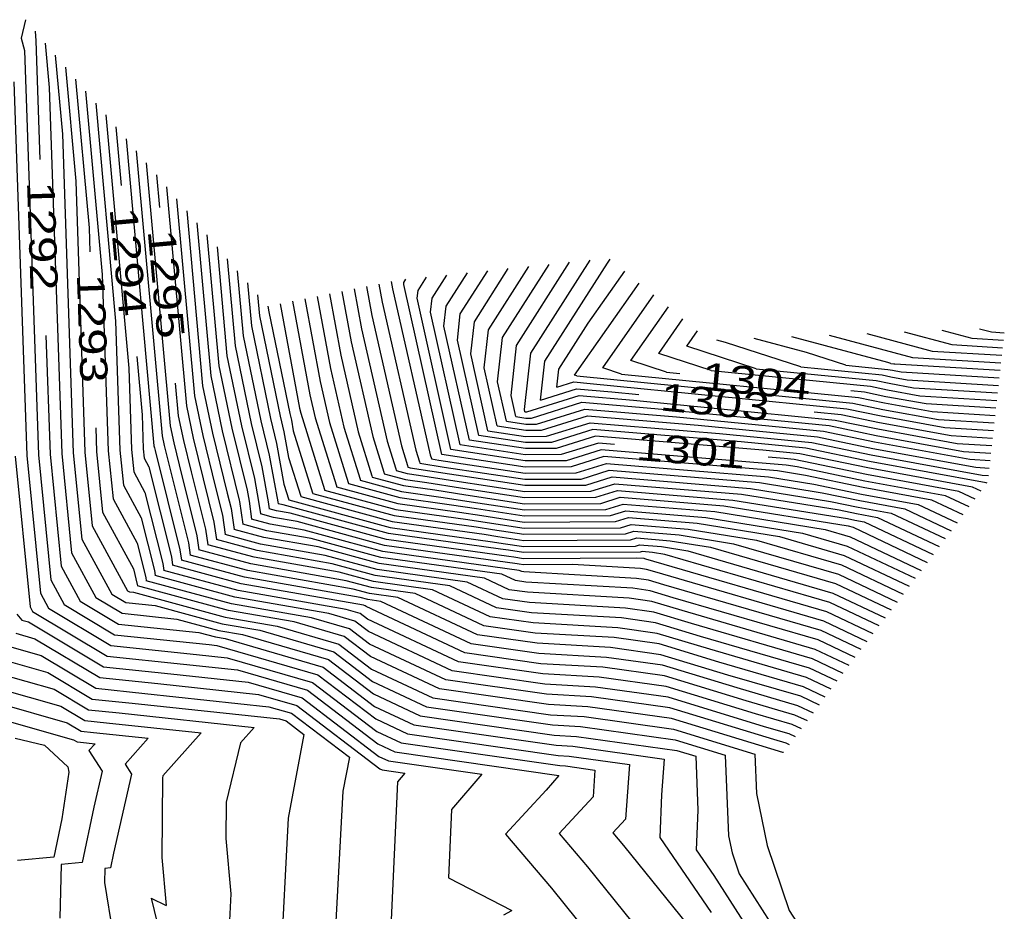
# Model space of a CAD drawing. Header units: feet. Extents: x -19835 to -19507, y 220308 to 220783.
# Tile 28 of 49: x -19546 to -19510, y 220362 to 220394. Entities that reach past the tile are written whole.
import ezdxf

# ---------------------------------------------------------------- set-up
doc = ezdxf.new("R2010")
doc.units = ezdxf.units.FT
doc.header["$LTSCALE"] = 25
doc.header["$MEASUREMENT"] = 0
for name, color, linetype in [('H1_HOEHENLINIEN', 86, 'CONTINUOUS'), ('H1_ZAEHLLIN_TXT', 3, 'CONTINUOUS'), ('H1_ZAEHLLINIEN', 11, 'CONTINUOUS')]:
    doc.layers.add(name, color=color, linetype=linetype)

msp = doc.modelspace()

# ---------------------------------------------------------------- linework, layer by layer
at = {"layer": 'H1_HOEHENLINIEN'}
for p, q in [((-19545.775, 220394.257), (-19545.936, 220393.583)), ((-19545.936, 220393.583), (-19545.812, 220393.141)), ((-19545.064, 220393.407), (-19544.917, 220391.79)), ((-19545.812, 220393.141), (-19545.311, 220378.441)), ((-19544.696, 220392.972), (-19544.435, 220390.091)), ((-19544.328, 220392.536), (-19543.952, 220388.392)), ((-19546.197, 220391.997), (-19545.735, 220378.418)), ((-19544.917, 220391.79), (-19544.464, 220378.489)), ((-19543.593, 220391.665), (-19542.988, 220384.994)), ((-19543.226, 220391.229), (-19542.506, 220383.295)), ((-19542.858, 220390.794), (-19542.023, 220381.595)), ((-19544.435, 220390.091), (-19544.041, 220378.513)), ((-19542.123, 220389.922), (-19541.111, 220378.775)), ((-19541.756, 220389.487), (-19540.816, 220379.138)), ((-19541.388, 220389.051), (-19540.521, 220379.5)), ((-19543.952, 220388.392), (-19543.617, 220378.537)), ((-19540.653, 220388.18), (-19539.931, 220380.226)), ((-19540.285, 220387.744), (-19539.636, 220380.589)), ((-19539.918, 220387.309), (-19539.341, 220380.952)), ((-19539.183, 220386.437), (-19538.751, 220381.678)), ((-19538.815, 220386.002), (-19538.456, 220382.041)), ((-19538.448, 220385.566), (-19538.161, 220382.404)), ((-19528.439, 220382.704), (-19526.744, 220385.364)), ((-19527.927, 220382.418), (-19526.001, 220385.441)), ((-19527.415, 220382.132), (-19525.257, 220385.518)), ((-19542.988, 220384.994), (-19542.77, 220378.584)), ((-19530.487, 220383.849), (-19529.718, 220385.055)), ((-19529.975, 220383.563), (-19528.975, 220385.132)), ((-19529.463, 220383.277), (-19528.231, 220385.209)), ((-19525.327, 220383.23), (-19524.001, 220385.12)), ((-19537.712, 220384.695), (-19537.57, 220383.13)), ((-19532.492, 220384.738), (-19532.442, 220384.472)), ((-19532.031, 220384.637), (-19532.023, 220384.707)), ((-19530.65, 220378.46), (-19532.031, 220384.637)), ((-19532.023, 220384.707), (-19531.949, 220384.824)), ((-19531.511, 220384.421), (-19531.206, 220384.901)), ((-19525.819, 220381.34), (-19523.472, 220384.687)), ((-19537.345, 220384.259), (-19537.275, 220383.493)), ((-19534.285, 220384.381), (-19533.942, 220382.547)), ((-19533.836, 220384.47), (-19533.567, 220383.028)), ((-19533.388, 220384.56), (-19533.192, 220383.509)), ((-19532.442, 220384.472), (-19531.068, 220378.438)), ((-19531.543, 220384.132), (-19531.511, 220384.421)), ((-19524.8, 220381.603), (-19522.942, 220384.253)), ((-19536.078, 220384.023), (-19535.442, 220380.622)), ((-19535.629, 220384.113), (-19535.067, 220381.103)), ((-19535.181, 220384.202), (-19534.692, 220381.584)), ((-19530.314, 220378.632), (-19531.543, 220384.132)), ((-19536.974, 220383.845), (-19536.936, 220383.639)), ((-19536.936, 220383.639), (-19536.175, 220379.942)), ((-19530.568, 220383.121), (-19530.487, 220383.849)), ((-19530.081, 220382.616), (-19529.975, 220383.563)), ((-19542.506, 220383.295), (-19542.346, 220378.608)), ((-19537.275, 220383.493), (-19536.527, 220379.853)), ((-19533.192, 220383.509), (-19532.114, 220378.776)), ((-19529.593, 220382.11), (-19529.463, 220383.277)), ((-19526.392, 220381.56), (-19525.327, 220383.23)), ((-19522.763, 220382.13), (-19521.883, 220383.385)), ((-19537.57, 220383.13), (-19536.878, 220379.764)), ((-19533.567, 220383.028), (-19532.637, 220378.945)), ((-19529.641, 220378.976), (-19530.568, 220383.121)), ((-19521.745, 220382.393), (-19521.354, 220382.951)), ((-19515.201, 220382.851), (-19512.824, 220382.215)), ((-19512.473, 220382.968), (-19511.388, 220382.678)), ((-19511.109, 220383.027), (-19510.67, 220382.91)), ((-19510.67, 220382.91), (-19510.203, 220382.881)), ((-19533.942, 220382.547), (-19533.16, 220379.114)), ((-19529.305, 220379.148), (-19530.081, 220382.616)), ((-19528.618, 220381.099), (-19528.439, 220382.704)), ((-19520.34, 220382.531), (-19520.657, 220382.616)), ((-19517.593, 220381.637), (-19520.34, 220382.531)), ((-19514.438, 220381.8), (-19517.929, 220382.733)), ((-19516.565, 220382.792), (-19513.542, 220381.984)), ((-19511.388, 220382.678), (-19510.233, 220382.608)), ((-19538.161, 220382.404), (-19537.581, 220379.587)), ((-19528.969, 220379.32), (-19529.593, 220382.11)), ((-19528.13, 220380.594), (-19527.927, 220382.418)), ((-19527.643, 220380.089), (-19527.415, 220382.132)), ((-19520.854, 220381.509), (-19522.763, 220382.13)), ((-19519.224, 220381.573), (-19521.745, 220382.393)), ((-19512.824, 220382.215), (-19510.294, 220382.061)), ((-19538.456, 220382.041), (-19537.932, 220379.498)), ((-19514.332, 220381.766), (-19514.438, 220381.8)), ((-19514.332, 220381.766), (-19514.219, 220381.755)), ((-19514.219, 220381.755), (-19514.207, 220381.752)), ((-19514.207, 220381.752), (-19514.184, 220381.748)), ((-19514.184, 220381.748), (-19510.354, 220381.515)), ((-19513.542, 220381.984), (-19510.324, 220381.788)), ((-19542.023, 220381.595), (-19541.923, 220378.632)), ((-19538.751, 220381.678), (-19538.284, 220379.409)), ((-19534.692, 220381.584), (-19534.206, 220379.452)), ((-19526.465, 220380.9), (-19526.392, 220381.56)), ((-19524.115, 220381.38), (-19524.8, 220381.603)), ((-19524.115, 220381.38), (-19515.498, 220380.527)), ((-19520.854, 220381.509), (-19515.072, 220380.936)), ((-19519.224, 220381.573), (-19514.859, 220381.141)), ((-19517.593, 220381.637), (-19514.645, 220381.345)), ((-19535.067, 220381.103), (-19534.729, 220379.621)), ((-19528.297, 220379.664), (-19528.618, 220381.099)), ((-19526.465, 220380.9), (-19525.853, 220381.091)), ((-19525.853, 220381.091), (-19525.252, 220381.041)), ((-19525.745, 220381.316), (-19525.819, 220381.34)), ((-19525.745, 220381.316), (-19515.711, 220380.323)), ((-19525.252, 220381.041), (-19515.925, 220380.118)), ((-19514.859, 220381.141), (-19514.385, 220381.042)), ((-19514.645, 220381.345), (-19514.326, 220381.279)), ((-19514.385, 220381.042), (-19513.503, 220380.881)), ((-19514.326, 220381.279), (-19513.73, 220381.17)), ((-19513.73, 220381.17), (-19510.415, 220380.968)), ((-19539.341, 220380.952), (-19538.987, 220379.231)), ((-19515.072, 220380.936), (-19514.444, 220380.805)), ((-19514.444, 220380.805), (-19513.276, 220380.592)), ((-19513.503, 220380.881), (-19510.445, 220380.695)), ((-19539.636, 220380.589), (-19539.338, 220379.142)), ((-19535.442, 220380.622), (-19535.253, 220379.79)), ((-19527.96, 220379.835), (-19528.13, 220380.594)), ((-19527.562, 220380.001), (-19525.654, 220380.598)), ((-19527.383, 220379.78), (-19525.555, 220380.352)), ((-19525.654, 220380.598), (-19523.685, 220380.435)), ((-19525.555, 220380.352), (-19522.902, 220380.131)), ((-19523.685, 220380.435), (-19516.351, 220379.709)), ((-19515.711, 220380.323), (-19514.622, 220380.095)), ((-19515.498, 220380.527), (-19514.563, 220380.332)), ((-19514.563, 220380.332), (-19512.821, 220380.014)), ((-19513.276, 220380.592), (-19510.475, 220380.421)), ((-19539.931, 220380.226), (-19539.69, 220379.053)), ((-19527.624, 220380.007), (-19527.643, 220380.089)), ((-19527.624, 220380.007), (-19527.584, 220380.001)), ((-19527.584, 220380.001), (-19527.562, 220380.001)), ((-19527.203, 220379.559), (-19525.455, 220380.105)), ((-19525.455, 220380.105), (-19522.118, 220379.828)), ((-19522.902, 220380.131), (-19516.564, 220379.504)), ((-19515.925, 220380.118), (-19514.682, 220379.858)), ((-19514.622, 220380.095), (-19512.594, 220379.725)), ((-19512.821, 220380.014), (-19510.536, 220379.875)), ((-19536.878, 220379.764), (-19536.653, 220378.854)), ((-19536.527, 220379.853), (-19536.384, 220379.277)), ((-19536.175, 220379.942), (-19536.115, 220379.701)), ((-19536.115, 220379.701), (-19536.044, 220379.312)), ((-19535.253, 220379.79), (-19534.48, 220377.311)), ((-19534.729, 220379.621), (-19534.048, 220377.436)), ((-19528.297, 220379.664), (-19527.592, 220379.557)), ((-19527.96, 220379.835), (-19527.588, 220379.779)), ((-19527.588, 220379.779), (-19527.383, 220379.78)), ((-19526.844, 220379.116), (-19525.256, 220379.612)), ((-19525.256, 220379.612), (-19520.552, 220379.222)), ((-19522.118, 220379.828), (-19516.777, 220379.3)), ((-19516.351, 220379.709), (-19514.801, 220379.385)), ((-19514.682, 220379.858), (-19512.367, 220379.436)), ((-19512.594, 220379.725), (-19510.566, 220379.602)), ((-19540.521, 220379.5), (-19540.393, 220378.876)), ((-19538.987, 220379.231), (-19538.446, 220377.049)), ((-19538.284, 220379.409), (-19537.727, 220377.16)), ((-19537.932, 220379.498), (-19537.458, 220377.583)), ((-19537.581, 220379.587), (-19537.19, 220378.007)), ((-19536.384, 220379.277), (-19536.214, 220378.347)), ((-19536.044, 220379.312), (-19535.343, 220377.061)), ((-19534.206, 220379.452), (-19533.617, 220377.56)), ((-19528.969, 220379.32), (-19527.6, 220379.112)), ((-19527.592, 220379.557), (-19527.203, 220379.559)), ((-19525.156, 220379.366), (-19526.665, 220378.894)), ((-19519.769, 220378.919), (-19525.156, 220379.366)), ((-19516.777, 220379.3), (-19514.919, 220378.911)), ((-19516.564, 220379.504), (-19514.86, 220379.148)), ((-19514.801, 220379.385), (-19511.913, 220378.858)), ((-19512.367, 220379.436), (-19510.597, 220379.328)), ((-19540.816, 220379.138), (-19540.744, 220378.787)), ((-19540.393, 220378.876), (-19540.196, 220378.083)), ((-19539.69, 220379.053), (-19539.321, 220377.566)), ((-19539.338, 220379.142), (-19538.884, 220377.308)), ((-19533.16, 220379.114), (-19532.754, 220377.81)), ((-19532.637, 220378.945), (-19532.322, 220377.935)), ((-19527.608, 220378.668), (-19529.641, 220378.976)), ((-19527.604, 220378.89), (-19529.305, 220379.148)), ((-19526.665, 220378.894), (-19527.604, 220378.89)), ((-19527.6, 220379.112), (-19526.844, 220379.116)), ((-19525.057, 220379.12), (-19526.485, 220378.673)), ((-19518.985, 220378.615), (-19525.057, 220379.12)), ((-19520.552, 220379.222), (-19517.204, 220378.89)), ((-19517.417, 220378.686), (-19519.769, 220378.919)), ((-19517.204, 220378.89), (-19515.038, 220378.438)), ((-19514.919, 220378.911), (-19511.459, 220378.28)), ((-19514.86, 220379.148), (-19511.686, 220378.569)), ((-19543.617, 220378.537), (-19543.352, 220375.868)), ((-19542.77, 220378.584), (-19542.597, 220376.849)), ((-19542.346, 220378.608), (-19542.22, 220377.339)), ((-19541.923, 220378.632), (-19541.843, 220377.829)), ((-19541.111, 220378.775), (-19541.096, 220378.698)), ((-19541.096, 220378.698), (-19541.071, 220378.601)), ((-19541.071, 220378.601), (-19540.167, 220374.992)), ((-19540.744, 220378.787), (-19540.634, 220378.342)), ((-19536.653, 220378.854), (-19536.384, 220377.383)), ((-19532.114, 220378.776), (-19531.891, 220378.06)), ((-19527.616, 220378.224), (-19530.314, 220378.632)), ((-19526.485, 220378.673), (-19527.608, 220378.668)), ((-19524.857, 220378.627), (-19526.126, 220378.23)), ((-19518.127, 220378.068), (-19524.857, 220378.627)), ((-19517.63, 220378.481), (-19518.985, 220378.615)), ((-19515.097, 220378.201), (-19517.417, 220378.686)), ((-19511.913, 220378.858), (-19510.657, 220378.782)), ((-19511.686, 220378.569), (-19510.687, 220378.508)), ((-19546.159, 220378.394), (-19545.615, 220372.925)), ((-19545.735, 220378.418), (-19545.238, 220373.416)), ((-19545.311, 220378.441), (-19544.861, 220373.906)), ((-19544.464, 220378.489), (-19544.106, 220374.887)), ((-19544.041, 220378.513), (-19543.729, 220375.377)), ((-19540.634, 220378.342), (-19539.857, 220375.243)), ((-19536.214, 220378.347), (-19535.774, 220376.937)), ((-19531.068, 220378.438), (-19531.028, 220378.309)), ((-19531.028, 220378.309), (-19531.026, 220378.296)), ((-19531.026, 220378.296), (-19530.752, 220378.253)), ((-19530.752, 220378.253), (-19527.623, 220377.779)), ((-19527.62, 220378.001), (-19530.65, 220378.46)), ((-19526.126, 220378.23), (-19527.616, 220378.224)), ((-19524.758, 220378.38), (-19525.947, 220378.008)), ((-19518.452, 220377.857), (-19524.758, 220378.38)), ((-19515.157, 220377.965), (-19517.63, 220378.481)), ((-19510.864, 220377.429), (-19515.097, 220378.201)), ((-19515.038, 220378.438), (-19511.005, 220377.702)), ((-19511.459, 220378.28), (-19510.718, 220378.235)), ((-19541.843, 220377.829), (-19541.436, 220377.08)), ((-19540.196, 220378.083), (-19539.548, 220375.494)), ((-19537.19, 220378.007), (-19536.958, 220376.74)), ((-19532.754, 220377.81), (-19532.745, 220377.754)), ((-19532.322, 220377.935), (-19532.312, 220377.872)), ((-19532.312, 220377.872), (-19531.905, 220377.761)), ((-19531.891, 220378.06), (-19531.88, 220377.991)), ((-19531.88, 220377.991), (-19531.836, 220377.979)), ((-19531.836, 220377.979), (-19531.792, 220377.973)), ((-19531.792, 220377.973), (-19530.363, 220377.748)), ((-19525.947, 220378.008), (-19527.62, 220378.001)), ((-19525.767, 220377.787), (-19524.658, 220378.134)), ((-19524.658, 220378.134), (-19518.776, 220377.645)), ((-19517.423, 220377.691), (-19518.452, 220377.857)), ((-19517.726, 220378.003), (-19518.127, 220378.068)), ((-19515.276, 220377.491), (-19517.726, 220378.003)), ((-19511.357, 220377.271), (-19515.157, 220377.965)), ((-19539.321, 220377.566), (-19538.928, 220375.996)), ((-19537.458, 220377.583), (-19537.306, 220376.751)), ((-19533.617, 220377.56), (-19533.61, 220377.517)), ((-19533.61, 220377.517), (-19532.11, 220377.107)), ((-19532.745, 220377.754), (-19531.973, 220377.543)), ((-19531.973, 220377.543), (-19531.195, 220377.436)), ((-19531.905, 220377.761), (-19531.494, 220377.704)), ((-19531.494, 220377.704), (-19530.168, 220377.496)), ((-19530.363, 220377.748), (-19527.631, 220377.335)), ((-19530.168, 220377.496), (-19527.635, 220377.113)), ((-19527.623, 220377.779), (-19525.767, 220377.787)), ((-19525.408, 220377.344), (-19524.459, 220377.641)), ((-19524.459, 220377.641), (-19519.424, 220377.223)), ((-19518.776, 220377.645), (-19517.12, 220377.378)), ((-19515.335, 220377.254), (-19517.423, 220377.691)), ((-19512.344, 220376.956), (-19515.276, 220377.491)), ((-19511.005, 220377.702), (-19510.778, 220377.689)), ((-19542.22, 220377.339), (-19541.577, 220376.155)), ((-19538.884, 220377.308), (-19538.618, 220376.248)), ((-19537.727, 220377.16), (-19537.654, 220376.761)), ((-19536.384, 220377.383), (-19536.206, 220376.812)), ((-19534.48, 220377.311), (-19534.475, 220377.281)), ((-19534.475, 220377.281), (-19532.246, 220376.671)), ((-19534.048, 220377.436), (-19534.042, 220377.399)), ((-19534.042, 220377.399), (-19532.178, 220376.889)), ((-19532.11, 220377.107), (-19530.598, 220376.898)), ((-19531.195, 220377.436), (-19529.974, 220377.244)), ((-19529.974, 220377.244), (-19527.639, 220376.89)), ((-19527.635, 220377.113), (-19525.229, 220377.122)), ((-19527.631, 220377.335), (-19525.408, 220377.344)), ((-19525.229, 220377.122), (-19524.36, 220377.394)), ((-19525.049, 220376.901), (-19524.26, 220377.148)), ((-19524.36, 220377.394), (-19519.749, 220377.011)), ((-19524.26, 220377.148), (-19520.073, 220376.8)), ((-19519.424, 220377.223), (-19516.514, 220376.753)), ((-19517.12, 220377.378), (-19515.394, 220377.018)), ((-19512.837, 220376.799), (-19515.335, 220377.254)), ((-19511.049, 220377.125), (-19511.357, 220377.271)), ((-19510.831, 220377.413), (-19510.864, 220377.429)), ((-19542.597, 220376.849), (-19541.717, 220375.229)), ((-19541.436, 220377.08), (-19540.787, 220374.489)), ((-19538.446, 220377.049), (-19538.309, 220376.499)), ((-19537.654, 220376.761), (-19537.559, 220376.107)), ((-19537.306, 220376.751), (-19537.239, 220376.294)), ((-19536.958, 220376.74), (-19536.92, 220376.481)), ((-19536.206, 220376.812), (-19536.205, 220376.807)), ((-19536.205, 220376.807), (-19532.52, 220375.799)), ((-19535.774, 220376.937), (-19535.772, 220376.926)), ((-19535.772, 220376.926), (-19532.451, 220376.017)), ((-19535.343, 220377.061), (-19535.34, 220377.044)), ((-19535.34, 220377.044), (-19532.383, 220376.235)), ((-19532.178, 220376.889), (-19530.3, 220376.63)), ((-19530.598, 220376.898), (-19529.585, 220376.739)), ((-19529.585, 220376.739), (-19527.647, 220376.446)), ((-19527.639, 220376.89), (-19525.049, 220376.901)), ((-19520.073, 220376.8), (-19515.907, 220376.128)), ((-19519.749, 220377.011), (-19516.21, 220376.441)), ((-19516.514, 220376.753), (-19515.513, 220376.544)), ((-19515.394, 220377.018), (-19513.33, 220376.641)), ((-19511.702, 220376.261), (-19512.837, 220376.799)), ((-19511.484, 220376.549), (-19512.344, 220376.956)), ((-19538.309, 220376.499), (-19538.197, 220375.734)), ((-19536.653, 220376.409), (-19536.92, 220376.481)), ((-19536.162, 220376.322), (-19536.653, 220376.409)), ((-19532.246, 220376.671), (-19530.001, 220376.361)), ((-19530.3, 220376.63), (-19529.39, 220376.487)), ((-19529.39, 220376.487), (-19527.651, 220376.224)), ((-19527.647, 220376.446), (-19524.69, 220376.458)), ((-19524.69, 220376.458), (-19524.061, 220376.655)), ((-19524.511, 220376.237), (-19523.961, 220376.409)), ((-19524.061, 220376.655), (-19520.721, 220376.378)), ((-19523.961, 220376.409), (-19521.045, 220376.166)), ((-19520.721, 220376.378), (-19516.71, 220375.731)), ((-19516.21, 220376.441), (-19515.572, 220376.308)), ((-19515.513, 220376.544), (-19514.316, 220376.326)), ((-19513.33, 220376.641), (-19511.919, 220375.973)), ((-19541.577, 220376.155), (-19541.096, 220374.238)), ((-19538.618, 220376.248), (-19538.516, 220375.548)), ((-19536.886, 220375.926), (-19537.559, 220376.107)), ((-19536.77, 220376.167), (-19537.239, 220376.294)), ((-19535.907, 220376.016), (-19536.77, 220376.167)), ((-19532.656, 220375.362), (-19536.162, 220376.322)), ((-19532.725, 220375.144), (-19535.907, 220376.016)), ((-19532.451, 220376.017), (-19529.106, 220375.555)), ((-19532.383, 220376.235), (-19529.404, 220375.824)), ((-19530.001, 220376.361), (-19529.195, 220376.235)), ((-19529.195, 220376.235), (-19527.655, 220376.001)), ((-19527.655, 220376.001), (-19524.331, 220376.015)), ((-19527.651, 220376.224), (-19524.511, 220376.237)), ((-19524.331, 220376.015), (-19523.862, 220376.162)), ((-19523.862, 220376.162), (-19521.37, 220375.955)), ((-19521.045, 220376.166), (-19517.543, 220375.602)), ((-19515.907, 220376.128), (-19515.632, 220376.071)), ((-19515.632, 220376.071), (-19515.302, 220376.011)), ((-19515.572, 220376.308), (-19514.809, 220376.168)), ((-19515.302, 220376.011), (-19512.79, 220374.821)), ((-19514.809, 220376.168), (-19512.572, 220375.109)), ((-19514.316, 220376.326), (-19512.355, 220375.397)), ((-19543.352, 220375.868), (-19542.068, 220373.505)), ((-19538.928, 220375.996), (-19538.835, 220375.361)), ((-19537.119, 220375.443), (-19538.197, 220375.734)), ((-19535.652, 220375.709), (-19536.886, 220375.926)), ((-19532.793, 220374.926), (-19535.652, 220375.709)), ((-19532.52, 220375.799), (-19528.807, 220375.287)), ((-19529.404, 220375.824), (-19528.806, 220375.73)), ((-19528.806, 220375.73), (-19527.663, 220375.557)), ((-19523.972, 220375.572), (-19523.662, 220375.669)), ((-19523.662, 220375.669), (-19522.018, 220375.533)), ((-19521.37, 220375.955), (-19518.377, 220375.473)), ((-19516.71, 220375.731), (-19515.808, 220375.468)), ((-19543.729, 220375.377), (-19542.643, 220373.379)), ((-19539.548, 220375.494), (-19539.474, 220374.988)), ((-19537.353, 220374.961), (-19538.835, 220375.361)), ((-19537.236, 220375.202), (-19538.516, 220375.548)), ((-19535.142, 220375.096), (-19537.119, 220375.443)), ((-19528.21, 220374.75), (-19532.656, 220375.362)), ((-19529.106, 220375.555), (-19528.611, 220375.478)), ((-19528.611, 220375.478), (-19527.666, 220375.335)), ((-19527.666, 220375.335), (-19523.793, 220375.351)), ((-19527.663, 220375.557), (-19523.972, 220375.572)), ((-19523.793, 220375.351), (-19523.563, 220375.423)), ((-19523.563, 220375.423), (-19522.342, 220375.321)), ((-19522.342, 220375.321), (-19520.876, 220375.085)), ((-19522.018, 220375.533), (-19520.043, 220375.214)), ((-19518.377, 220375.473), (-19516.019, 220374.786)), ((-19517.543, 220375.602), (-19515.913, 220375.127)), ((-19515.808, 220375.468), (-19513.225, 220374.245)), ((-19541.717, 220375.229), (-19541.406, 220373.987)), ((-19540.167, 220374.992), (-19540.112, 220374.615)), ((-19539.857, 220375.243), (-19539.793, 220374.801)), ((-19537.586, 220374.478), (-19539.474, 220374.988)), ((-19534.632, 220374.483), (-19537.353, 220374.961)), ((-19534.887, 220374.789), (-19537.236, 220375.202)), ((-19532.93, 220374.49), (-19535.142, 220375.096)), ((-19527.912, 220374.481), (-19532.725, 220375.144)), ((-19528.807, 220375.287), (-19528.417, 220375.226)), ((-19528.417, 220375.226), (-19527.67, 220375.113)), ((-19527.67, 220375.113), (-19523.613, 220375.129)), ((-19523.613, 220375.129), (-19523.463, 220375.176)), ((-19523.463, 220375.176), (-19522.666, 220375.11)), ((-19522.666, 220375.11), (-19521.71, 220374.956)), ((-19521.71, 220374.956), (-19516.441, 220373.421)), ((-19520.876, 220375.085), (-19516.336, 220373.762)), ((-19520.043, 220375.214), (-19516.23, 220374.103)), ((-19515.913, 220375.127), (-19513.443, 220373.957)), ((-19544.106, 220374.887), (-19543.219, 220373.253)), ((-19537.819, 220373.996), (-19540.112, 220374.615)), ((-19537.703, 220374.237), (-19539.793, 220374.801)), ((-19532.998, 220374.272), (-19534.887, 220374.789)), ((-19527.836, 220374.243), (-19532.793, 220374.926)), ((-19528.028, 220374.721), (-19528.21, 220374.75)), ((-19527.678, 220374.668), (-19528.028, 220374.721)), ((-19523.557, 220374.685), (-19527.678, 220374.668)), ((-19523.292, 220374.67), (-19523.557, 220374.685)), ((-19523.268, 220374.667), (-19523.292, 220374.67)), ((-19523.236, 220374.657), (-19523.268, 220374.667)), ((-19516.652, 220372.739), (-19523.236, 220374.657)), ((-19516.019, 220374.786), (-19513.661, 220373.669)), ((-19541.096, 220374.238), (-19541.07, 220374.055)), ((-19540.787, 220374.489), (-19540.75, 220374.242)), ((-19538.052, 220373.513), (-19540.75, 220374.242)), ((-19533.866, 220373.563), (-19537.703, 220374.237)), ((-19534.121, 220373.87), (-19537.586, 220374.478)), ((-19533.066, 220374.054), (-19534.632, 220374.483)), ((-19529.723, 220373.821), (-19532.998, 220374.272)), ((-19529.094, 220373.962), (-19532.93, 220374.49)), ((-19527.833, 220374.469), (-19527.912, 220374.481)), ((-19527.74, 220374.198), (-19527.836, 220374.243)), ((-19527.682, 220374.446), (-19527.833, 220374.469)), ((-19525.903, 220374.453), (-19527.682, 220374.446)), ((-19523.429, 220374.311), (-19525.903, 220374.453)), ((-19523.203, 220374.279), (-19523.429, 220374.311)), ((-19522.904, 220374.188), (-19523.203, 220374.279)), ((-19544.861, 220373.906), (-19544.369, 220373.002)), ((-19541.406, 220373.987), (-19541.389, 220373.868)), ((-19538.286, 220373.031), (-19541.389, 220373.868)), ((-19538.169, 220373.272), (-19541.07, 220374.055)), ((-19533.611, 220373.257), (-19537.819, 220373.996)), ((-19533.203, 220373.618), (-19534.121, 220373.87)), ((-19530.352, 220373.68), (-19533.066, 220374.054)), ((-19528.201, 220373.543), (-19529.094, 220373.962)), ((-19527.668, 220374.188), (-19527.74, 220374.198)), ((-19523.565, 220373.952), (-19527.668, 220374.188)), ((-19523.139, 220373.892), (-19523.565, 220373.952)), ((-19522.572, 220373.719), (-19523.139, 220373.892)), ((-19516.758, 220372.398), (-19522.904, 220374.188)), ((-19516.23, 220374.103), (-19514.096, 220373.093)), ((-19542.068, 220373.505), (-19541.998, 220373.463)), ((-19534.125, 220372.823), (-19538.052, 220373.513)), ((-19533.271, 220373.4), (-19533.866, 220373.563)), ((-19531.61, 220373.399), (-19533.203, 220373.618)), ((-19528.662, 220372.888), (-19530.352, 220373.68)), ((-19528.432, 220373.215), (-19529.723, 220373.821)), ((-19527.53, 220373.447), (-19528.201, 220373.543)), ((-19516.863, 220372.057), (-19522.572, 220373.719)), ((-19516.336, 220373.762), (-19514.314, 220372.805)), ((-19545.238, 220373.416), (-19544.945, 220372.876)), ((-19543.219, 220373.253), (-19542.269, 220372.684)), ((-19542.643, 220373.379), (-19542.133, 220373.073)), ((-19541.998, 220373.463), (-19541.85, 220373.447)), ((-19541.85, 220373.447), (-19538.519, 220372.548)), ((-19534.753, 220372.672), (-19538.169, 220373.272)), ((-19533.34, 220373.182), (-19533.611, 220373.257)), ((-19532.869, 220373.117), (-19533.34, 220373.182)), ((-19532.24, 220373.258), (-19533.271, 220373.4)), ((-19529.354, 220371.905), (-19532.24, 220373.258)), ((-19529.124, 220372.232), (-19531.61, 220373.399)), ((-19527.461, 220373.076), (-19528.432, 220373.215)), ((-19523.838, 220373.235), (-19527.53, 220373.447)), ((-19523.009, 220373.118), (-19523.838, 220373.235)), ((-19516.441, 220373.421), (-19514.531, 220372.516)), ((-19545.615, 220372.925), (-19545.52, 220372.75)), ((-19544.945, 220372.876), (-19542.675, 220371.516)), ((-19544.369, 220373.002), (-19542.54, 220371.905)), ((-19542.133, 220373.073), (-19541.061, 220372.962)), ((-19541.061, 220372.962), (-19538.635, 220372.307)), ((-19535.381, 220372.52), (-19538.286, 220373.031)), ((-19533.619, 220372.676), (-19534.125, 220372.823)), ((-19529.585, 220371.577), (-19532.869, 220373.117)), ((-19527.392, 220372.706), (-19528.662, 220372.888)), ((-19523.974, 220372.876), (-19527.461, 220373.076)), ((-19522.944, 220372.73), (-19523.974, 220372.876)), ((-19521.907, 220372.782), (-19523.009, 220373.118)), ((-19545.52, 220372.75), (-19542.811, 220371.127)), ((-19542.269, 220372.684), (-19540.273, 220372.476)), ((-19540.273, 220372.476), (-19538.752, 220372.065)), ((-19538.519, 220372.548), (-19536.637, 220372.217)), ((-19534.002, 220372.118), (-19535.381, 220372.52)), ((-19533.81, 220372.397), (-19534.753, 220372.672)), ((-19533.353, 220372.473), (-19533.619, 220372.676)), ((-19530.046, 220370.922), (-19533.353, 220372.473)), ((-19524.111, 220372.518), (-19527.392, 220372.706)), ((-19522.879, 220372.343), (-19524.111, 220372.518)), ((-19521.575, 220372.313), (-19522.944, 220372.73)), ((-19517.075, 220371.374), (-19521.907, 220372.782)), ((-19514.967, 220371.94), (-19516.652, 220372.739)), ((-19538.635, 220372.307), (-19537.265, 220372.066)), ((-19536.637, 220372.217), (-19534.385, 220371.56)), ((-19533.277, 220371.566), (-19534.002, 220372.118)), ((-19533.315, 220372.019), (-19533.81, 220372.397)), ((-19527.253, 220371.965), (-19529.124, 220372.232)), ((-19521.243, 220371.845), (-19522.879, 220372.343)), ((-19517.18, 220371.033), (-19521.575, 220372.313)), ((-19515.184, 220371.652), (-19516.758, 220372.398)), ((-19546.135, 220371.958), (-19545.439, 220371.761)), ((-19545.439, 220371.761), (-19543.082, 220370.348)), ((-19542.54, 220371.905), (-19539.098, 220371.547)), ((-19538.752, 220372.065), (-19537.893, 220371.914)), ((-19537.893, 220371.914), (-19534.767, 220371.002)), ((-19537.265, 220372.066), (-19534.576, 220371.281)), ((-19530.276, 220370.594), (-19533.315, 220372.019)), ((-19527.184, 220371.594), (-19529.354, 220371.905)), ((-19524.383, 220371.8), (-19527.253, 220371.965)), ((-19522.749, 220371.569), (-19524.383, 220371.8)), ((-19517.286, 220370.692), (-19521.243, 220371.845)), ((-19515.402, 220371.364), (-19516.863, 220372.057)), ((-19546.359, 220371.477), (-19545.204, 220371.149)), ((-19542.675, 220371.516), (-19539.565, 220371.192)), ((-19539.098, 220371.547), (-19538.827, 220371.517)), ((-19538.827, 220371.517), (-19535.15, 220370.445)), ((-19534.385, 220371.56), (-19533.201, 220370.659)), ((-19530.507, 220370.266), (-19533.277, 220371.566)), ((-19527.115, 220371.224), (-19529.585, 220371.577)), ((-19524.52, 220371.441), (-19527.184, 220371.594)), ((-19522.685, 220371.181), (-19524.52, 220371.441)), ((-19520.579, 220370.907), (-19522.749, 220371.569)), ((-19515.837, 220370.788), (-19517.075, 220371.374)), ((-19545.204, 220371.149), (-19543.218, 220369.959)), ((-19542.811, 220371.127), (-19540.033, 220370.837)), ((-19539.565, 220371.192), (-19538.447, 220371.072)), ((-19538.447, 220371.072), (-19535.342, 220370.166)), ((-19534.767, 220371.002), (-19533.126, 220369.752)), ((-19534.576, 220371.281), (-19533.163, 220370.205)), ((-19524.656, 220371.083), (-19527.115, 220371.224)), ((-19522.62, 220370.794), (-19524.656, 220371.083)), ((-19520.246, 220370.439), (-19522.685, 220371.181)), ((-19516.055, 220370.5), (-19517.18, 220371.033)), ((-19546.582, 220370.996), (-19544.969, 220370.538)), ((-19540.033, 220370.837), (-19538.068, 220370.627)), ((-19533.201, 220370.659), (-19530.968, 220369.611)), ((-19526.976, 220370.483), (-19530.046, 220370.922)), ((-19519.914, 220369.97), (-19522.62, 220370.794)), ((-19517.497, 220370.01), (-19520.579, 220370.907)), ((-19516.272, 220370.212), (-19517.286, 220370.692)), ((-19544.969, 220370.538), (-19543.353, 220369.569)), ((-19543.082, 220370.348), (-19540.969, 220370.128)), ((-19538.068, 220370.627), (-19535.533, 220369.887)), ((-19535.15, 220370.445), (-19533.05, 220368.844)), ((-19526.907, 220370.112), (-19530.276, 220370.594)), ((-19524.929, 220370.365), (-19526.976, 220370.483)), ((-19522.49, 220370.02), (-19524.929, 220370.365)), ((-19517.602, 220369.669), (-19520.246, 220370.439)), ((-19547.028, 220370.033), (-19544.499, 220369.315)), ((-19543.218, 220369.959), (-19541.437, 220369.773)), ((-19540.969, 220370.128), (-19537.309, 220369.736)), ((-19535.342, 220370.166), (-19533.012, 220368.391)), ((-19533.163, 220370.205), (-19531.198, 220369.283)), ((-19526.838, 220369.742), (-19530.507, 220370.266)), ((-19525.065, 220370.006), (-19526.907, 220370.112)), ((-19522.425, 220369.633), (-19525.065, 220370.006)), ((-19519.25, 220369.033), (-19522.49, 220370.02)), ((-19517.708, 220369.327), (-19519.914, 220369.97)), ((-19516.708, 220369.636), (-19517.497, 220370.01)), ((-19543.353, 220369.569), (-19541.904, 220369.418)), ((-19541.437, 220369.773), (-19536.929, 220369.29)), ((-19537.309, 220369.736), (-19535.916, 220369.329)), ((-19535.533, 220369.887), (-19532.974, 220367.937)), ((-19533.126, 220369.752), (-19531.429, 220368.956)), ((-19530.968, 220369.611), (-19526.699, 220369)), ((-19525.202, 220369.648), (-19526.838, 220369.742)), ((-19522.36, 220369.245), (-19525.202, 220369.648)), ((-19518.918, 220368.564), (-19522.425, 220369.633)), ((-19516.925, 220369.348), (-19517.602, 220369.669)), ((-19547.251, 220369.552), (-19544.264, 220368.704)), ((-19544.499, 220369.315), (-19543.624, 220368.791)), ((-19541.904, 220369.418), (-19536.55, 220368.845)), ((-19536.929, 220369.29), (-19536.107, 220369.051)), ((-19535.916, 220369.329), (-19532.898, 220367.03)), ((-19531.198, 220369.283), (-19526.63, 220368.63)), ((-19518.585, 220368.095), (-19522.36, 220369.245)), ((-19517.143, 220369.06), (-19517.708, 220369.327)), ((-19547.475, 220369.07), (-19544.029, 220368.092)), ((-19536.107, 220369.051), (-19534.008, 220367.451)), ((-19531.429, 220368.956), (-19526.561, 220368.259)), ((-19526.699, 220369), (-19525.474, 220368.93)), ((-19525.474, 220368.93), (-19522.231, 220368.471)), ((-19517.919, 220368.645), (-19519.25, 220369.033)), ((-19544.264, 220368.704), (-19543.76, 220368.401)), ((-19543.624, 220368.791), (-19542.84, 220368.709)), ((-19542.84, 220368.709), (-19539.392, 220368.34)), ((-19536.55, 220368.845), (-19536.299, 220368.772)), ((-19536.299, 220368.772), (-19535.657, 220368.283)), ((-19533.05, 220368.844), (-19531.89, 220368.3)), ((-19526.63, 220368.63), (-19525.611, 220368.571)), ((-19525.611, 220368.571), (-19522.166, 220368.084)), ((-19518.025, 220368.304), (-19518.918, 220368.564)), ((-19517.578, 220368.484), (-19517.919, 220368.645)), ((-19543.76, 220368.401), (-19543.308, 220368.354)), ((-19543.308, 220368.354), (-19541.321, 220368.142)), ((-19541.321, 220368.142), (-19542.158, 220367.205)), ((-19539.392, 220368.34), (-19540.784, 220366.782)), ((-19535.657, 220368.283), (-19536.229, 220365.235)), ((-19533.012, 220368.391), (-19532.121, 220367.973)), ((-19531.89, 220368.3), (-19526.423, 220367.518)), ((-19526.561, 220368.259), (-19525.747, 220368.213)), ((-19525.747, 220368.213), (-19522.101, 220367.696)), ((-19522.231, 220368.471), (-19519.271, 220367.569)), ((-19517.796, 220368.196), (-19518.025, 220368.304)), ((-19544.029, 220368.092), (-19543.895, 220368.012)), ((-19543.895, 220368.012), (-19543.776, 220368)), ((-19543.776, 220368), (-19543.25, 220367.943)), ((-19543.25, 220367.943), (-19543.471, 220367.695)), ((-19532.974, 220367.937), (-19532.351, 220367.645)), ((-19532.121, 220367.973), (-19526.353, 220367.148)), ((-19522.166, 220368.084), (-19520.344, 220367.529)), ((-19518.13, 220367.963), (-19518.585, 220368.095)), ((-19518.014, 220367.908), (-19518.13, 220367.963)), ((-19543.471, 220367.695), (-19542.998, 220366.949)), ((-19534.008, 220367.451), (-19534.239, 220366.217)), ((-19532.351, 220367.645), (-19526.399, 220366.794)), ((-19526.423, 220367.518), (-19526.02, 220367.495)), ((-19526.02, 220367.495), (-19523.822, 220367.184)), ((-19522.101, 220367.696), (-19521.418, 220367.488)), ((-19521.418, 220367.488), (-19521.336, 220365.534)), ((-19520.344, 220367.529), (-19520.222, 220364.598)), ((-19519.271, 220367.569), (-19519.211, 220366.134)), ((-19542.158, 220367.205), (-19541.926, 220366.839)), ((-19526.353, 220367.148), (-19526.156, 220367.136)), ((-19526.156, 220367.136), (-19525.08, 220366.984)), ((-19523.822, 220367.184), (-19523.969, 220365.2)), ((-19542.998, 220366.949), (-19543.295, 220365.636)), ((-19541.926, 220366.839), (-19542.577, 220363.964)), ((-19540.784, 220366.782), (-19540.804, 220366.699)), ((-19532.898, 220367.03), (-19532.812, 220366.99)), ((-19532.812, 220366.99), (-19531.991, 220366.872)), ((-19531.991, 220366.872), (-19532.257, 220366.561)), ((-19526.399, 220366.794), (-19526.856, 220366.258)), ((-19525.08, 220366.984), (-19525.152, 220366.012)), ((-19540.804, 220366.699), (-19540.829, 220363.805)), ((-19532.257, 220366.561), (-19532.5, 220361.275)), ((-19534.239, 220366.217), (-19534.53, 220360.881)), ((-19526.856, 220366.258), (-19528.328, 220364.66)), ((-19525.152, 220366.012), (-19526.379, 220364.681)), ((-19519.211, 220366.134), (-19518.819, 220364.244)), ((-19543.295, 220365.636), (-19543.721, 220363.626)), ((-19521.336, 220365.534), (-19521.398, 220364.092)), ((-19536.229, 220365.235), (-19536.291, 220364.084)), ((-19523.969, 220365.2), (-19524.43, 220364.701)), ((-19528.328, 220364.66), (-19526.656, 220362.694)), ((-19526.379, 220364.681), (-19525.35, 220363.47)), ((-19524.43, 220364.701), (-19524.044, 220364.247)), ((-19520.222, 220364.598), (-19520.095, 220363.985)), ((-19524.044, 220364.247), (-19521.048, 220360.541)), ((-19518.819, 220364.244), (-19518.021, 220361.884)), ((-19542.577, 220363.964), (-19542.689, 220363.432)), ((-19536.291, 220364.084), (-19536.524, 220359.78)), ((-19521.398, 220364.092), (-19520.759, 220363.161)), ((-19520.095, 220363.985), (-19519.836, 220363.22)), ((-19544.479, 220363.559), (-19544.529, 220361.61)), ((-19543.721, 220363.626), (-19544.479, 220363.559)), ((-19540.829, 220363.805), (-19540.662, 220362.064)), ((-19542.89, 220363.414), (-19542.903, 220362.898)), ((-19542.689, 220363.432), (-19542.89, 220363.414)), ((-19525.35, 220363.47), (-19523.38, 220361.033)), ((-19520.759, 220363.161), (-19519.242, 220360.788)), ((-19519.836, 220363.22), (-19518.368, 220360.924)), ((-19542.903, 220362.898), (-19542.492, 220360.318)), ((-19526.656, 220362.694), (-19525.712, 220361.526)), ((-19541.212, 220362.328), (-19540.662, 220362.064)), ((-19541.212, 220362.328), (-19540.57, 220359.715)), ((-19518.021, 220361.884), (-19517.494, 220361.06))]:
    msp.add_line(p, q, dxfattribs=at)
at = {"layer": 'H1_ZAEHLLINIEN'}
for p, q in [((-19545.431, 220393.843), (-19545.399, 220393.489)), ((-19545.399, 220393.489), (-19545.252, 220389.175)), ((-19543.961, 220392.101), (-19543.47, 220386.693)), ((-19542.491, 220390.358), (-19542.298, 220388.234)), ((-19541.02, 220388.615), (-19540.912, 220387.426)), ((-19539.55, 220386.873), (-19539.046, 220381.315)), ((-19543.47, 220386.693), (-19543.441, 220385.825)), ((-19526.903, 220381.846), (-19524.629, 220385.414)), ((-19524.629, 220385.414), (-19524.531, 220385.554)), ((-19538.08, 220385.13), (-19537.865, 220382.767)), ((-19530.999, 220384.135), (-19530.462, 220384.978)), ((-19528.951, 220382.991), (-19527.488, 220385.287)), ((-19532.94, 220384.649), (-19532.817, 220383.991)), ((-19534.733, 220384.291), (-19534.317, 220382.066)), ((-19536.526, 220383.934), (-19535.817, 220380.141)), ((-19532.817, 220383.991), (-19531.591, 220378.607)), ((-19531.056, 220383.626), (-19530.999, 220384.135)), ((-19529.977, 220378.804), (-19531.056, 220383.626)), ((-19523.782, 220381.866), (-19522.413, 220383.819)), ((-19529.105, 220381.605), (-19528.951, 220382.991)), ((-19513.837, 220382.91), (-19512.106, 220382.447)), ((-19545.035, 220382.779), (-19544.888, 220378.465)), ((-19537.865, 220382.767), (-19537.229, 220379.675)), ((-19517.389, 220382.166), (-19519.293, 220382.675)), ((-19515.963, 220381.702), (-19517.389, 220382.166)), ((-19512.106, 220382.447), (-19510.263, 220382.335)), ((-19541.734, 220382.02), (-19541.541, 220379.896)), ((-19534.317, 220382.066), (-19533.683, 220379.283)), ((-19527.06, 220380.436), (-19526.903, 220381.846)), ((-19522.485, 220381.444), (-19523.782, 220381.866)), ((-19528.633, 220379.492), (-19529.105, 220381.605)), ((-19522.485, 220381.444), (-19521.99, 220381.395)), ((-19515.963, 220381.702), (-19514.432, 220381.55)), ((-19514.432, 220381.55), (-19514.266, 220381.515)), ((-19514.266, 220381.515), (-19513.957, 220381.459)), ((-19513.957, 220381.459), (-19510.384, 220381.241)), ((-19540.334, 220381.053), (-19540.226, 220379.863)), ((-19539.046, 220381.315), (-19538.635, 220379.32)), ((-19527.06, 220380.436), (-19525.754, 220380.845)), ((-19525.754, 220380.845), (-19524.468, 220380.738)), ((-19524.468, 220380.738), (-19523.488, 220380.641)), ((-19515.78, 220380.781), (-19515.285, 220380.732)), ((-19515.285, 220380.732), (-19514.504, 220380.568)), ((-19514.504, 220380.568), (-19513.048, 220380.303)), ((-19535.817, 220380.141), (-19535.776, 220379.959)), ((-19535.776, 220379.959), (-19534.911, 220377.186)), ((-19517.119, 220380.01), (-19516.138, 220379.913)), ((-19513.048, 220380.303), (-19510.506, 220380.148)), ((-19541.541, 220379.896), (-19541.499, 220378.656)), ((-19540.226, 220379.863), (-19540.041, 220378.964)), ((-19537.229, 220379.675), (-19536.921, 220378.43)), ((-19527.024, 220379.337), (-19525.355, 220379.859)), ((-19525.355, 220379.859), (-19521.335, 220379.525)), ((-19516.138, 220379.913), (-19514.741, 220379.622)), ((-19514.741, 220379.622), (-19512.14, 220379.147)), ((-19543.223, 220379.429), (-19543.193, 220378.561)), ((-19538.635, 220379.32), (-19538.009, 220376.791)), ((-19533.683, 220379.283), (-19533.185, 220377.685)), ((-19528.633, 220379.492), (-19527.596, 220379.335)), ((-19527.596, 220379.335), (-19527.024, 220379.337)), ((-19521.335, 220379.525), (-19516.99, 220379.095)), ((-19540.041, 220378.964), (-19539.759, 220377.825)), ((-19524.957, 220378.873), (-19526.306, 220378.451)), ((-19524.37, 220378.824), (-19524.957, 220378.873)), ((-19516.99, 220379.095), (-19514.979, 220378.675)), ((-19512.14, 220379.147), (-19510.627, 220379.055)), ((-19543.193, 220378.561), (-19542.974, 220376.358)), ((-19541.499, 220378.656), (-19541.466, 220378.32)), ((-19531.591, 220378.607), (-19531.459, 220378.184)), ((-19527.612, 220378.446), (-19529.977, 220378.804)), ((-19514.979, 220378.675), (-19511.232, 220377.991)), ((-19544.888, 220378.465), (-19544.483, 220374.397)), ((-19541.466, 220378.32), (-19541.295, 220378.006)), ((-19536.921, 220378.43), (-19536.61, 220376.73)), ((-19531.459, 220378.184), (-19531.452, 220378.141)), ((-19526.306, 220378.451), (-19527.612, 220378.446)), ((-19518.202, 220378.312), (-19518.789, 220378.361)), ((-19517.843, 220378.277), (-19518.202, 220378.312)), ((-19515.216, 220377.728), (-19517.843, 220378.277)), ((-19541.295, 220378.006), (-19540.477, 220374.741)), ((-19539.759, 220377.825), (-19539.238, 220375.745)), ((-19531.452, 220378.141), (-19530.558, 220378.001)), ((-19530.558, 220378.001), (-19527.627, 220377.557)), ((-19525.588, 220377.565), (-19524.559, 220377.887)), ((-19524.559, 220377.887), (-19519.1, 220377.434)), ((-19511.232, 220377.991), (-19510.748, 220377.962)), ((-19533.185, 220377.685), (-19533.177, 220377.636)), ((-19533.177, 220377.636), (-19532.041, 220377.325)), ((-19527.627, 220377.557), (-19525.588, 220377.565)), ((-19511.85, 220377.114), (-19515.216, 220377.728)), ((-19534.911, 220377.186), (-19534.907, 220377.162)), ((-19534.907, 220377.162), (-19532.315, 220376.453)), ((-19532.041, 220377.325), (-19530.897, 220377.167)), ((-19530.897, 220377.167), (-19529.779, 220376.992)), ((-19519.1, 220377.434), (-19516.817, 220377.066)), ((-19511.266, 220376.837), (-19511.85, 220377.114)), ((-19538.009, 220376.791), (-19537.999, 220376.75)), ((-19537.999, 220376.75), (-19537.878, 220375.921)), ((-19536.61, 220376.73), (-19536.601, 220376.667)), ((-19529.779, 220376.992), (-19527.643, 220376.668)), ((-19524.87, 220376.68), (-19524.16, 220376.901)), ((-19524.16, 220376.901), (-19520.397, 220376.589)), ((-19516.817, 220377.066), (-19515.454, 220376.781)), ((-19515.454, 220376.781), (-19513.823, 220376.484)), ((-19536.536, 220376.65), (-19536.601, 220376.667)), ((-19536.417, 220376.629), (-19536.536, 220376.65)), ((-19532.588, 220375.58), (-19536.417, 220376.629)), ((-19532.315, 220376.453), (-19529.703, 220376.093)), ((-19527.643, 220376.668), (-19524.87, 220376.68)), ((-19520.397, 220376.589), (-19515.877, 220375.86)), ((-19513.823, 220376.484), (-19512.137, 220375.685)), ((-19542.974, 220376.358), (-19541.858, 220374.303)), ((-19529.703, 220376.093), (-19529.001, 220375.982)), ((-19539.238, 220375.745), (-19539.155, 220375.175)), ((-19537.003, 220375.685), (-19537.878, 220375.921)), ((-19535.397, 220375.403), (-19537.003, 220375.685)), ((-19529.001, 220375.982), (-19527.659, 220375.779)), ((-19527.659, 220375.779), (-19524.152, 220375.794)), ((-19524.152, 220375.794), (-19523.762, 220375.916)), ((-19523.762, 220375.916), (-19521.694, 220375.744)), ((-19521.694, 220375.744), (-19519.21, 220375.343)), ((-19515.877, 220375.86), (-19515.702, 220375.809)), ((-19515.702, 220375.809), (-19513.008, 220374.533)), ((-19532.861, 220374.708), (-19535.397, 220375.403)), ((-19528.509, 220375.018), (-19532.588, 220375.58)), ((-19519.21, 220375.343), (-19516.125, 220374.445)), ((-19537.469, 220374.72), (-19539.155, 220375.175)), ((-19528.222, 220374.973), (-19528.509, 220375.018)), ((-19527.674, 220374.89), (-19528.222, 220374.973)), ((-19540.477, 220374.741), (-19540.431, 220374.428)), ((-19534.377, 220374.176), (-19537.469, 220374.72)), ((-19528.465, 220374.102), (-19532.861, 220374.708)), ((-19523.434, 220374.908), (-19527.674, 220374.89)), ((-19523.364, 220374.93), (-19523.434, 220374.908)), ((-19522.991, 220374.899), (-19523.364, 220374.93)), ((-19522.543, 220374.827), (-19522.991, 220374.899)), ((-19516.547, 220373.08), (-19522.543, 220374.827)), ((-19544.483, 220374.397), (-19543.794, 220373.128)), ((-19541.858, 220374.303), (-19541.716, 220373.736)), ((-19537.936, 220373.754), (-19540.431, 220374.428)), ((-19516.125, 220374.445), (-19513.878, 220373.381)), ((-19533.135, 220373.836), (-19534.377, 220374.176)), ((-19527.971, 220373.871), (-19528.465, 220374.102)), ((-19527.599, 220373.818), (-19527.971, 220373.871)), ((-19541.716, 220373.736), (-19541.708, 220373.682)), ((-19538.402, 220372.789), (-19541.708, 220373.682)), ((-19533.497, 220372.975), (-19537.936, 220373.754)), ((-19530.981, 220373.539), (-19533.135, 220373.836)), ((-19528.893, 220372.56), (-19530.981, 220373.539)), ((-19523.701, 220373.594), (-19527.599, 220373.818)), ((-19523.074, 220373.505), (-19523.701, 220373.594)), ((-19522.24, 220373.251), (-19523.074, 220373.505)), ((-19516.969, 220371.715), (-19522.24, 220373.251)), ((-19543.794, 220373.128), (-19542.404, 220372.295)), ((-19536.009, 220372.369), (-19538.402, 220372.789)), ((-19533.428, 220372.954), (-19533.497, 220372.975)), ((-19533.391, 220372.926), (-19533.428, 220372.954)), ((-19529.815, 220371.249), (-19533.391, 220372.926)), ((-19514.749, 220372.228), (-19516.547, 220373.08)), ((-19546.094, 220372.651), (-19545.912, 220372.44)), ((-19545.912, 220372.44), (-19545.674, 220372.372)), ((-19527.322, 220372.335), (-19528.893, 220372.56)), ((-19545.674, 220372.372), (-19542.946, 220370.737)), ((-19542.404, 220372.295), (-19539.484, 220371.99)), ((-19534.193, 220371.839), (-19536.009, 220372.369)), ((-19524.247, 220372.159), (-19527.322, 220372.335)), ((-19522.814, 220371.956), (-19524.247, 220372.159)), ((-19539.484, 220371.99), (-19538.869, 220371.824)), ((-19538.869, 220371.824), (-19538.521, 220371.763)), ((-19538.521, 220371.763), (-19534.959, 220370.724)), ((-19533.239, 220371.112), (-19534.193, 220371.839)), ((-19520.911, 220371.376), (-19522.814, 220371.956)), ((-19515.619, 220371.076), (-19516.969, 220371.715)), ((-19517.391, 220370.351), (-19520.911, 220371.376)), ((-19530.737, 220369.939), (-19533.239, 220371.112)), ((-19527.046, 220370.853), (-19529.815, 220371.249)), ((-19542.946, 220370.737), (-19540.501, 220370.482)), ((-19534.959, 220370.724), (-19533.088, 220369.298)), ((-19524.792, 220370.724), (-19527.046, 220370.853)), ((-19522.555, 220370.407), (-19524.792, 220370.724)), ((-19546.805, 220370.514), (-19544.734, 220369.926)), ((-19540.501, 220370.482), (-19537.688, 220370.181)), ((-19519.582, 220369.501), (-19522.555, 220370.407)), ((-19516.49, 220369.924), (-19517.391, 220370.351)), ((-19544.734, 220369.926), (-19543.489, 220369.18)), ((-19537.688, 220370.181), (-19535.725, 220369.608)), ((-19526.769, 220369.371), (-19530.737, 220369.939)), ((-19535.725, 220369.608), (-19532.936, 220367.484)), ((-19533.088, 220369.298), (-19531.66, 220368.628)), ((-19525.338, 220369.289), (-19526.769, 220369.371)), ((-19522.295, 220368.858), (-19525.338, 220369.289)), ((-19517.814, 220368.986), (-19519.582, 220369.501)), ((-19543.489, 220369.18), (-19542.372, 220369.064)), ((-19542.372, 220369.064), (-19537.463, 220368.538)), ((-19518.253, 220367.627), (-19522.295, 220368.858)), ((-19517.361, 220368.772), (-19517.814, 220368.986)), ((-19537.463, 220368.538), (-19537.963, 220367.979)), ((-19531.66, 220368.628), (-19526.492, 220367.889)), ((-19546.15, 220368.15), (-19545.09, 220367.889)), ((-19545.09, 220367.889), (-19544.244, 220367.101)), ((-19537.963, 220367.979), (-19538.491, 220365.818)), ((-19526.492, 220367.889), (-19525.883, 220367.854)), ((-19525.883, 220367.854), (-19522.565, 220367.384)), ((-19532.936, 220367.484), (-19532.582, 220367.318)), ((-19518.236, 220367.622), (-19518.253, 220367.627)), ((-19518.231, 220367.62), (-19518.236, 220367.622)), ((-19544.244, 220367.101), (-19544.198, 220366.908)), ((-19532.582, 220367.318), (-19529.195, 220366.833)), ((-19522.565, 220367.384), (-19522.661, 220366.089)), ((-19544.198, 220366.908), (-19544.457, 220365.214)), ((-19529.195, 220366.833), (-19530.292, 220365.549)), ((-19522.661, 220366.089), (-19522.728, 220364.535)), ((-19538.491, 220365.818), (-19538.502, 220364.497)), ((-19530.292, 220365.549), (-19530.405, 220363.074)), ((-19544.457, 220365.214), (-19544.752, 220363.821)), ((-19538.502, 220364.497), (-19538.31, 220362.489)), ((-19522.728, 220364.535), (-19520.859, 220361.814)), ((-19544.752, 220363.821), (-19546.068, 220363.704)), ((-19530.405, 220363.074), (-19528.108, 220361.879)), ((-19538.31, 220362.489), (-19538.411, 220360.61)), ((-19528.395, 220361.722), (-19528.108, 220361.879))]:
    msp.add_line(p, q, dxfattribs=at)

# ---------------------------------------------------------------- texts
at = {"layer": 'H1_ZAEHLLIN_TXT', "width": 1.333333}
for s, rotation, p in [('1292', 271.9, (-19545.725, 220388.359)), ('1294', 275.2, (-19542.724, 220387.392)), ('1295', 275.2, (-19541.338, 220386.584)), ('1293', 271.9, (-19543.913, 220385.008)), ('1304', 354.3, (-19521.243, 220380.819)), ('1303', 354.3, (-19522.741, 220380.064)), ('1301', 355.3, (-19523.614, 220378.26))]:
    msp.add_text(s, height=1, rotation=rotation, dxfattribs=at).set_placement(p)

doc.saveas('drawing.dxf')
